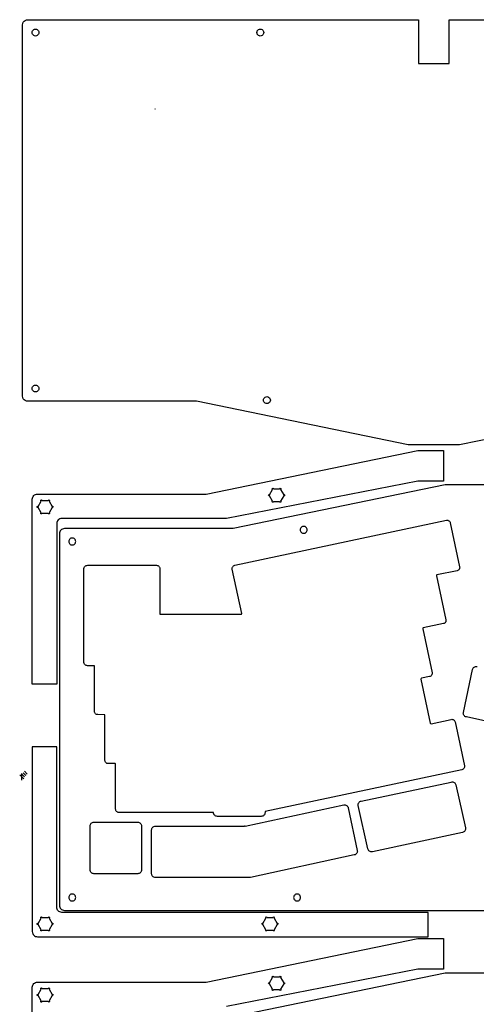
# Model space of a CAD drawing. Extents: x -3 to 2245, y -1140 to 1114.
# Tile 5 of 13: x -3 to 669, y -335 to 1114. Entities that reach past the tile are written whole.
import ezdxf

# ---------------------------------------------------------------- set-up
doc = ezdxf.new("R2010")
doc.units = 0

msp = doc.modelspace()

# ---------------------------------------------------------------- linework, layer by layer
at = {"layer": 'cutting'}
for p, q in [((1.31339, 1106.32), (1.676213, 1108.285)), ((1.31339, 559.959), (1.31339, 1106.32)), ((1.676213, 1108.285), (2.3452, 1110.13)), ((2.3452, 1110.13), (3.500766, 1111.6875)), ((3.500766, 1111.6875), (5.05645, 1112.84)), ((5.05645, 1112.84), (6.904254, 1113.51375)), ((6.904254, 1113.51375), (8.87085, 1113.88)), ((8.87085, 1113.88), (583.607, 1113.88)), ((583.607, 1113.88), (583.607, 1049.2)), ((628.952, 1049.2), (628.952, 1113.88)), ((628.952, 1113.88), (1350.65, 1113.88)), ((15.1058, 1094.98), (15.352675, 1096.30625)), ((15.352675, 1093.6575), (15.1058, 1094.98)), ((15.352675, 1096.30625), (15.8049, 1097.55)), ((15.8049, 1092.41), (15.352675, 1093.6575)), ((15.8049, 1097.55), (16.586163, 1098.60375)), ((16.586163, 1091.36), (15.8049, 1092.41)), ((16.586163, 1098.60375), (17.6375, 1099.38)), ((17.6375, 1090.58), (16.586163, 1091.36)), ((17.6375, 1099.38), (18.8824, 1099.835)), ((18.8824, 1090.125), (17.6375, 1090.58)), ((18.8824, 1099.835), (20.2071, 1100.08)), ((20.2071, 1089.88), (18.8824, 1090.125)), ((20.2071, 1100.08), (21.531788, 1099.835)), ((21.531788, 1090.125), (20.2071, 1089.88)), ((21.531788, 1099.835), (22.7766, 1099.38)), ((22.7766, 1090.58), (21.531788, 1090.125)), ((22.7766, 1099.38), (23.828025, 1098.60375)), ((23.828025, 1091.36), (22.7766, 1090.58)), ((23.828025, 1098.60375), (24.6093, 1097.55)), ((24.6093, 1092.41), (23.828025, 1091.36)), ((24.6093, 1097.55), (25.061487, 1096.30625)), ((25.061487, 1093.6575), (24.6093, 1092.41)), ((25.061487, 1096.30625), (25.3084, 1094.98)), ((25.3084, 1094.98), (25.061487, 1093.6575)), ((345.878, 1094.98), (346.12475, 1096.30625)), ((346.12475, 1093.6575), (345.878, 1094.98)), ((346.12475, 1096.30625), (346.577, 1097.55)), ((346.577, 1092.41), (346.12475, 1093.6575)), ((346.577, 1097.55), (347.358125, 1098.60375)), ((347.358125, 1091.36), (346.577, 1092.41)), ((347.358125, 1098.60375), (348.41, 1099.38)), ((348.41, 1090.58), (347.358125, 1091.36)), ((348.41, 1099.38), (349.654375, 1099.835)), ((349.654375, 1090.125), (348.41, 1090.58)), ((349.654375, 1099.835), (350.979, 1100.08)), ((350.979, 1089.88), (349.654375, 1090.125)), ((350.979, 1100.08), (352.30375, 1099.835)), ((352.30375, 1090.125), (350.979, 1089.88)), ((352.30375, 1099.835), (353.549, 1099.38)), ((353.549, 1090.58), (352.30375, 1090.125)), ((353.549, 1099.38), (354.6, 1098.60375)), ((354.6, 1091.36), (353.549, 1090.58)), ((354.6, 1098.60375), (355.381, 1097.55)), ((355.381, 1092.41), (354.6, 1091.36)), ((355.381, 1097.55), (355.833625, 1096.30625)), ((355.833625, 1093.6575), (355.381, 1092.41)), ((355.833625, 1096.30625), (356.08, 1094.98)), ((356.08, 1094.98), (355.833625, 1093.6575)), ((583.607, 1049.2), (628.952, 1049.2)), ((196.245, 982.498), (196.239, 982.464)), ((196.239, 982.464), (196.245, 982.43)), ((196.262, 982.527), (196.245, 982.498)), ((196.245, 982.43), (196.262, 982.401)), ((196.289, 982.549), (196.262, 982.527)), ((196.262, 982.401), (196.289, 982.379)), ((196.321, 982.561), (196.289, 982.549)), ((196.289, 982.379), (196.321, 982.367)), ((196.355, 982.561), (196.321, 982.561)), ((196.321, 982.367), (196.355, 982.367)), ((196.387, 982.549), (196.355, 982.561)), ((196.355, 982.367), (196.387, 982.379)), ((196.413, 982.527), (196.387, 982.549)), ((196.387, 982.379), (196.413, 982.401)), ((196.43, 982.498), (196.413, 982.527)), ((196.413, 982.401), (196.43, 982.43)), ((196.436, 982.464), (196.43, 982.498)), ((196.43, 982.43), (196.436, 982.464)), ((15.1058, 571.296), (15.352675, 572.620625)), ((15.352675, 569.97125), (15.1058, 571.296)), ((15.352675, 572.620625), (15.8049, 573.865)), ((15.8049, 568.726), (15.352675, 569.97125)), ((15.8049, 573.865), (16.586163, 574.916875)), ((16.586163, 567.674875), (15.8049, 568.726)), ((16.586163, 574.916875), (17.6375, 575.698)), ((17.6375, 566.893), (16.586163, 567.674875)), ((17.6375, 575.698), (18.8824, 576.149875)), ((18.8824, 566.441125), (17.6375, 566.893)), ((18.8824, 576.149875), (20.2071, 576.397)), ((20.2071, 566.194), (18.8824, 566.441125)), ((20.2071, 576.397), (21.531788, 576.149875)), ((21.531788, 566.441125), (20.2071, 566.194)), ((21.531788, 576.149875), (22.7766, 575.698)), ((22.7766, 566.893), (21.531788, 566.441125)), ((22.7766, 575.698), (23.828025, 574.916875)), ((23.828025, 567.674875), (22.7766, 566.893)), ((23.828025, 574.916875), (24.6093, 573.865)), ((24.6093, 568.726), (23.828025, 567.674875)), ((24.6093, 573.865), (25.061487, 572.620625)), ((25.061487, 569.97125), (24.6093, 568.726)), ((25.061487, 572.620625), (25.3084, 571.296)), ((25.3084, 571.296), (25.061487, 569.97125)), ((1.676213, 557.99275), (1.31339, 559.959)), ((2.3452, 556.145), (1.676213, 557.99275)), ((3.500766, 554.589625), (2.3452, 556.145)), ((5.05645, 553.434), (3.500766, 554.589625)), ((6.904254, 552.765), (5.05645, 553.434)), ((8.87085, 552.402), (6.904254, 552.765)), ((256.891, 552.402), (8.87085, 552.402)), ((568.492, 488.156), (256.891, 552.402)), ((355.56, 554.145), (355.807125, 555.46975)), ((355.807125, 552.813875), (355.56, 554.145)), ((355.807125, 555.46975), (356.259, 556.715)), ((356.259, 551.575), (355.807125, 552.813875)), ((356.259, 556.715), (357.0405, 557.766)), ((357.0405, 550.541625), (356.259, 551.575)), ((357.0405, 557.766), (358.092, 558.547)), ((358.092, 549.743), (357.0405, 550.541625)), ((358.092, 558.547), (359.33725, 558.99925)), ((359.33725, 558.99925), (360.662, 559.246)), ((360.662, 559.246), (361.986625, 558.99925)), ((361.986625, 558.99925), (363.231, 558.547)), ((363.231, 558.547), (364.2825, 557.766)), ((364.2825, 550.541625), (363.231, 549.743)), ((364.2825, 557.766), (365.064, 556.715)), ((365.064, 551.575), (364.2825, 550.541625)), ((365.064, 556.715), (365.515875, 555.46975)), ((365.515875, 552.813875), (365.064, 551.575)), ((365.515875, 555.46975), (365.763, 554.145)), ((365.763, 554.145), (365.515875, 552.813875)), ((955.669, 552.402), (644.067, 488.156)), ((359.33725, 549.223625), (358.092, 549.743)), ((360.662, 549.044), (359.33725, 549.223625)), ((361.986625, 549.223625), (360.662, 549.044)), ((363.231, 549.743), (361.986625, 549.223625)), ((271.126, 415.93), (582.792, 480.1895)), ((644.067, 488.156), (568.492, 488.156)), ((582.792, 480.19), (620.5873, 480.19)), ((620.588, 480.19), (620.588, 434.8901)), ((582.792, 434.89), (301.362, 380.018)), ((620.588, 434.89), (582.792, 434.89)), ((622.688, 429.309), (311.022, 365.049)), ((364.473, 414.992), (368.99863, 422.8304)), ((368.51794, 423.6352), (368.794716, 424.303325)), ((368.652321, 423.163), (368.51794, 423.6352)), ((368.998, 422.83), (368.652321, 423.163)), ((368.794716, 424.303325), (369.46285, 424.5801)), ((369.46285, 424.5801), (370.130979, 424.303325)), ((370.130979, 424.303325), (370.40775, 423.6352)), ((370.408, 423.636), (379.42876, 423.636)), ((379.429, 423.636), (379.705741, 424.304125)), ((379.705741, 424.304125), (380.3739, 424.5809)), ((380.3739, 424.5809), (381.042034, 424.304125)), ((380.838, 422.83), (385.36356, 414.9916)), ((381.184427, 423.1638), (380.83874, 422.8308)), ((381.042034, 424.304125), (381.31881, 423.636)), ((381.31881, 423.636), (381.184427, 423.1638)), ((698.279, 429.309), (622.688, 429.309)), ((15.4953, 408.371), (15.648299, 409.89436)), ((15.4953, 136.322), (15.4953, 408.371)), ((15.648299, 409.89436), (16.088484, 411.313114)), ((16.088484, 411.313114), (16.785388, 412.596927)), ((16.785388, 412.596927), (17.708544, 413.715462)), ((17.708544, 413.715462), (18.827485, 414.638384)), ((18.827485, 414.638384), (20.111745, 415.335355)), ((20.111745, 415.335355), (21.530855, 415.776039)), ((21.530855, 415.776039), (23.05435, 415.9301)), ((23.0544, 415.93), (271.126, 415.93)), ((23.9472, 397.838), (28.47284, 405.6765)), ((27.99274, 406.4812), (28.269511, 407.149325)), ((28.127117, 406.009), (27.99274, 406.4812)), ((28.4728, 405.676), (28.127117, 406.009)), ((28.269511, 407.149325), (28.93764, 407.4261)), ((28.93764, 407.4261), (29.605774, 407.149325)), ((29.605774, 407.149325), (29.88255, 406.4812)), ((29.8826, 406.481), (38.90335, 406.481)), ((38.9033, 406.481), (39.180041, 407.149125)), ((39.180041, 407.149125), (39.8482, 407.4259)), ((39.8482, 407.4259), (40.516337, 407.149125)), ((40.658732, 406.0088), (40.31305, 405.6758)), ((40.3131, 405.676), (44.83865, 397.8375)), ((40.516337, 407.149125), (40.79311, 406.481)), ((40.79311, 406.481), (40.658732, 406.0088)), ((363.06325, 414.1873), (363.339986, 414.855375)), ((363.339986, 413.519138), (363.06325, 414.1873)), ((363.339986, 414.855375), (364.00808, 415.1321)), ((364.00808, 413.2424), (363.339986, 413.519138)), ((364.00808, 415.1321), (364.47292, 414.9925)), ((364.473, 413.382), (364.00808, 413.2424)), ((368.998, 405.543), (364.47245, 413.3814)), ((385.364, 413.382), (380.83844, 405.5436)), ((385.364, 414.992), (385.82884, 415.1316)), ((385.829, 413.242), (385.36416, 413.3817)), ((385.82884, 415.1316), (386.496974, 414.854875)), ((386.496974, 413.518637), (385.82884, 413.2419)), ((386.496974, 414.854875), (386.77375, 414.1868)), ((386.77375, 414.1868), (386.496974, 413.518637)), ((22.53756, 397.0323), (22.814291, 397.700375)), ((22.814291, 396.364137), (22.53756, 397.0323)), ((22.814291, 397.700375), (23.48238, 397.9771)), ((23.48238, 396.0874), (22.814291, 396.364137)), ((23.48238, 397.9771), (23.94722, 397.8374)), ((23.9473, 396.227), (23.48238, 396.0874)), ((28.4728, 388.389), (23.94724, 396.2275)), ((44.8386, 396.227), (40.31305, 388.3885)), ((44.8386, 397.838), (45.30345, 397.9777)), ((45.3035, 396.088), (44.83865, 396.2277)), ((45.30345, 397.9777), (45.971579, 397.700975)), ((45.971579, 396.364738), (45.30345, 396.088)), ((45.971579, 397.700975), (46.24835, 397.0329)), ((46.24835, 397.0329), (45.971579, 396.364738)), ((368.51819, 404.738), (368.652571, 405.21015)), ((368.72974, 404.069837), (368.51819, 404.738)), ((368.652571, 405.21015), (368.99825, 405.5431)), ((368.94129, 403.7931), (368.72974, 404.069837)), ((369.610741, 403.867348), (368.94129, 403.7931)), ((370.066003, 404.069837), (369.610741, 403.867348)), ((370.325586, 404.370183), (370.066003, 404.069837)), ((370.408, 404.738), (370.325586, 404.370183)), ((379.429, 404.738), (370.40824, 404.738)), ((379.705001, 404.069637), (379.42826, 404.7378)), ((380.37316, 403.7929), (379.705001, 404.069637)), ((381.041294, 404.069637), (380.37316, 403.7929)), ((380.838, 405.543), (381.183688, 405.21)), ((381.31807, 404.7378), (381.041294, 404.069637)), ((381.183688, 405.21), (381.31807, 404.7378)), ((27.99279, 387.584), (28.127168, 388.056225)), ((28.204335, 386.915875), (27.99279, 387.584)), ((28.127168, 388.056225), (28.47285, 388.3891)), ((28.41588, 386.6391), (28.204335, 386.915875)), ((29.085332, 386.713363), (28.41588, 386.6391)), ((29.540598, 386.915875), (29.085332, 386.713363)), ((29.800184, 387.216225), (29.540598, 386.915875)), ((29.8826, 387.584), (29.800184, 387.216225)), ((38.9033, 387.584), (29.88255, 387.584)), ((39.180091, 386.915675), (38.90335, 387.5838)), ((39.84825, 386.6389), (39.180091, 386.915675)), ((40.516388, 386.915675), (39.84825, 386.6389)), ((40.3131, 388.389), (40.658783, 388.056075)), ((40.79316, 387.5838), (40.516388, 386.915675)), ((40.658783, 388.056075), (40.79316, 387.5838)), ((52.682317, 376.6853), (51.985377, 375.401295)), ((53.605344, 377.804012), (52.682317, 376.6853)), ((54.724062, 378.727036), (53.605344, 377.804012)), ((56.008076, 379.423973), (54.724062, 378.727036)), ((57.426987, 379.864427), (56.008076, 379.423973)), ((58.9504, 380.018), (57.426987, 379.864427)), ((301.362, 380.018), (58.9504, 380.018)), ((313.403, 311.151), (624.775, 377.3351)), ((624.775, 377.336), (625.726532, 377.440092)), ((625.726532, 377.440092), (626.65145, 377.355177)), ((626.65145, 377.355177), (627.527216, 377.095888)), ((627.527216, 377.095888), (628.33129, 376.676863)), ((628.33129, 376.676863), (629.041134, 376.112735)), ((51.544923, 373.982396), (51.39135, 372.459)), ((51.3914, 372.459), (51.3914, 136.322)), ((51.985377, 375.401295), (51.544923, 373.982396)), ((57.605339, 362.835012), (56.68231, 361.7163)), ((58.724059, 363.758036), (57.605339, 362.835012)), ((60.008074, 364.454973), (58.724059, 363.758036)), ((61.426987, 364.895427), (60.008074, 364.454973)), ((62.9504, 365.049), (61.426987, 364.895427)), ((311.022, 365.049), (62.9504, 365.049)), ((409.81578, 364.330559), (409.71164, 363.3056)), ((409.712, 363.306), (409.81614, 362.281046)), ((410.114248, 365.286758), (409.81578, 364.330559)), ((409.81614, 362.281046), (410.114608, 361.324858)), ((410.586116, 366.153269), (410.114248, 365.286758)), ((411.210458, 366.909162), (410.586116, 366.153269)), ((411.966344, 367.533511), (411.210458, 366.909162)), ((412.832848, 368.005386), (411.966344, 367.533511)), ((413.789043, 368.303858), (412.832848, 368.005386)), ((414.814, 368.408), (413.789043, 368.303858)), ((415.839597, 368.304258), (414.81464, 368.4084)), ((416.795792, 368.005786), (415.839597, 368.304258)), ((417.662296, 367.533911), (416.795792, 368.005786)), ((418.418183, 366.909562), (417.662296, 367.533911)), ((419.042524, 366.153669), (418.418183, 366.909562)), ((419.514392, 365.287158), (419.042524, 366.153669)), ((419.513752, 361.324158), (419.81222, 362.280346)), ((419.81286, 364.330959), (419.514392, 365.287158)), ((419.81222, 362.280346), (419.91636, 363.3053)), ((419.917, 363.306), (419.81286, 364.330959)), ((629.041134, 376.112735), (629.63421, 375.418142)), ((629.63421, 375.418142), (630.087978, 374.607719)), ((630.087978, 374.607719), (630.3799, 373.6961)), ((630.38, 373.696), (644.1704, 308.8173)), ((55.544913, 359.013396), (55.39134, 357.49)), ((55.3914, 357.49), (55.3914, -188.982)), ((55.985369, 360.432295), (55.544913, 359.013396)), ((56.68231, 361.7163), (55.985369, 360.432295)), ((69.589248, 348.132758), (69.29078, 347.176559)), ((70.061116, 348.999269), (69.589248, 348.132758)), ((70.685458, 349.755162), (70.061116, 348.999269)), ((71.441344, 350.379511), (70.685458, 349.755162)), ((72.307848, 350.851386), (71.441344, 350.379511)), ((73.264043, 351.149858), (72.307848, 350.851386)), ((74.289, 351.254), (73.264043, 351.149858)), ((75.314004, 351.149258), (74.28905, 351.2534)), ((76.270196, 350.850786), (75.314004, 351.149258)), ((77.136698, 350.378911), (76.270196, 350.850786)), ((77.892584, 349.754563), (77.136698, 350.378911)), ((78.516924, 348.998669), (77.892584, 349.754563)), ((78.988792, 348.132158), (78.516924, 348.998669)), ((79.28726, 347.175959), (78.988792, 348.132158)), ((410.114608, 361.324858), (410.586476, 360.458363)), ((410.586476, 360.458363), (411.210818, 359.702487)), ((411.210818, 359.702487), (411.966704, 359.078157)), ((411.966704, 359.078157), (412.833208, 358.606298)), ((412.833208, 358.606298), (413.789403, 358.307837)), ((413.789403, 358.307837), (414.81436, 358.2037)), ((414.814, 358.203), (415.838957, 358.307137)), ((415.838957, 358.307137), (416.795152, 358.605598)), ((416.795152, 358.605598), (417.661656, 359.077457)), ((417.661656, 359.077457), (418.417543, 359.701788)), ((418.417543, 359.701788), (419.041884, 360.457663)), ((419.041884, 360.457663), (419.513752, 361.324158)), ((69.1866, 346.151), (69.29074, 345.126041)), ((69.29078, 347.176559), (69.18664, 346.1516)), ((69.29074, 345.126041), (69.589208, 344.169842)), ((69.589208, 344.169842), (70.061076, 343.303331)), ((70.061076, 343.303331), (70.685417, 342.547438)), ((70.685417, 342.547438), (71.441304, 341.923089)), ((71.441304, 341.923089), (72.307808, 341.451214)), ((72.307808, 341.451214), (73.264003, 341.152742)), ((73.264003, 341.152742), (74.28896, 341.0486)), ((74.289, 341.049), (75.313954, 341.153142)), ((75.313954, 341.153142), (76.270146, 341.451614)), ((76.270146, 341.451614), (77.136648, 341.923489)), ((77.136648, 341.923489), (77.892534, 342.547838)), ((77.892534, 342.547838), (78.516874, 343.303731)), ((78.516874, 343.303731), (78.988742, 344.170242)), ((78.988742, 344.170242), (79.28721, 345.126441)), ((79.28721, 345.126441), (79.39135, 346.1514)), ((79.3914, 346.151), (79.28726, 347.175959)), ((91.2979, 169.032), (91.3347, 305.474)), ((91.3347, 305.474), (91.449881, 306.616538)), ((91.449881, 306.616538), (91.780225, 307.680703)), ((91.780225, 307.680703), (92.302935, 308.643698)), ((92.302935, 308.643698), (92.995213, 309.482725)), ((92.995213, 309.482725), (93.834261, 310.174986)), ((93.834261, 310.174986), (94.797281, 310.697684)), ((94.797281, 310.697684), (95.861477, 311.028021)), ((95.861477, 311.028021), (97.00405, 311.1432)), ((97.004, 311.144), (198.389, 311.144)), ((198.389, 311.144), (199.341375, 311.047994)), ((199.341375, 311.047994), (200.228421, 310.772642)), ((200.228421, 310.772642), (201.031136, 310.336948)), ((201.031136, 310.336948), (201.730515, 309.759912)), ((201.730515, 309.759912), (202.307556, 309.060538)), ((202.307556, 309.060538), (202.743256, 308.257827)), ((202.743256, 308.257827), (203.018612, 307.37078)), ((203.018612, 307.37078), (203.11462, 306.4184)), ((203.114, 306.418), (203.114, 240.0933)), ((309.658899, 306.498509), (309.743809, 307.423411)), ((309.763, 305.547), (309.658899, 306.498509)), ((309.743809, 307.423411), (310.003094, 308.299167)), ((323.634, 240.292), (309.7638, 305.5462)), ((310.003094, 308.299167), (310.422118, 309.103237)), ((310.422118, 309.103237), (310.986243, 309.813085)), ((310.986243, 309.813085), (311.680833, 310.40617)), ((311.680833, 310.40617), (312.491251, 310.859955)), ((312.491251, 310.859955), (313.40286, 311.1519)), ((642.946755, 304.550845), (642.252163, 303.957773)), ((643.510881, 305.260688), (642.946755, 304.550845)), ((643.929905, 306.064763), (643.510881, 305.260688)), ((644.189191, 306.940533), (643.929905, 306.064763)), ((644.17, 308.817), (644.274101, 307.865458)), ((644.274101, 307.865458), (644.189191, 306.940533)), ((610.267548, 296.4968), (610.13588, 295.7864)), ((610.136, 295.786), (623.9269, 230.9053)), ((610.863, 296.906), (610.267548, 296.4968)), ((640.531, 303.212), (610.8635, 296.9059)), ((641.441743, 303.504012), (640.53013, 303.2121)), ((642.252163, 303.957773), (641.441743, 303.504012)), ((203.114, 240.093), (203.18874, 239.72278)), ((203.18874, 239.72278), (203.392564, 239.420463)), ((203.392564, 239.420463), (203.694875, 239.216639)), ((203.694875, 239.216639), (204.06508, 239.1419)), ((204.065, 239.142), (322.703, 239.142)), ((322.703, 239.144), (323.121207, 239.240306)), ((323.121207, 239.240306), (323.44211, 239.49655)), ((323.44211, 239.49655), (323.626026, 239.863719)), ((323.626026, 239.863719), (323.63327, 240.2928)), ((590.030988, 218.581825), (589.892853, 218.239737)), ((589.892853, 218.239737), (589.89676, 217.8576)), ((589.896, 217.857), (603.6831, 152.994)), ((590.287318, 218.84715), (590.030988, 218.581825)), ((590.638, 218.999), (590.287318, 218.84715)), ((620.287, 225.301), (590.6376, 218.9988)), ((621.19874, 225.593012), (620.28713, 225.3011)), ((622.009159, 226.046773), (621.19874, 225.593012)), ((622.703751, 226.639845), (622.009159, 226.046773)), ((623.267878, 227.349688), (622.703751, 226.639845)), ((623.686903, 228.153763), (623.267878, 227.349688)), ((623.94619, 229.029533), (623.686903, 228.153763)), ((623.927, 230.906), (624.031101, 229.954458)), ((624.031101, 229.954458), (623.94619, 229.029533)), ((91.413007, 167.889758), (91.29783, 169.0323)), ((91.743343, 166.825581), (91.413007, 167.889758)), ((92.266039, 165.86257), (91.743343, 166.825581)), ((92.958303, 165.023525), (92.266039, 165.86257)), ((93.797336, 164.331245), (92.958303, 165.023525)), ((94.760344, 163.808531), (93.797336, 164.331245)), ((95.82453, 163.478183), (94.760344, 163.808531)), ((96.9671, 163.363), (95.82453, 163.478183)), ((106.142, 163.361), (96.9671, 163.361)), ((106.801468, 163.087438), (106.14107, 163.3611)), ((107.075, 162.427), (106.801468, 163.087438)), ((107.075, 96.0902), (107.075, 162.427)), ((663.439216, 158.841634), (663.983596, 159.813878)), ((663.983596, 159.813878), (664.695101, 160.647171)), ((664.695101, 160.647171), (665.546691, 161.32395)), ((665.546691, 161.32395), (666.511327, 161.826654)), ((666.511327, 161.826654), (667.56197, 162.137722)), ((667.56197, 162.137722), (668.671581, 162.239591)), ((668.671581, 162.239591), (669.81312, 162.1147)), ((600.043, 147.389), (587.9655, 144.8219)), ((600.95474, 147.681012), (600.04313, 147.3891)), ((601.765159, 148.134773), (600.95474, 147.681012)), ((602.459751, 148.727845), (601.765159, 148.134773)), ((603.023878, 149.437688), (602.459751, 148.727845)), ((603.442903, 150.241763), (603.023878, 149.437688)), ((603.70219, 151.117533), (603.442903, 150.241763)), ((603.683, 152.994), (603.787101, 152.042458)), ((603.787101, 152.042458), (603.70219, 151.117533)), ((649.691, 94.7152), (663.089, 157.7479)), ((663.089, 157.748), (663.439216, 158.841634)), ((51.3914, 136.322), (15.4953, 136.322)), ((587.252, 143.723), (601.049, 78.815)), ((587.38139, 144.420175), (587.25212, 143.7227)), ((587.966, 144.822), (587.38139, 144.420175)), ((107.171385, 95.137778), (107.07538, 96.0902)), ((107.446732, 94.250681), (107.171385, 95.137778)), ((107.882423, 93.447913), (107.446732, 94.250681)), ((108.459455, 92.748475), (107.882423, 93.447913)), ((109.158829, 92.171372), (108.459455, 92.748475)), ((109.961545, 91.735606), (109.158829, 92.171372)), ((110.848602, 91.460181), (109.961545, 91.735606)), ((111.801, 91.3641), (110.848602, 91.460181)), ((121.477, 91.3632), (111.80131, 91.3641)), ((121.851577, 91.28748), (121.47656, 91.3632)), ((122.157817, 91.080987), (121.851577, 91.28748)), ((122.364289, 90.774727), (122.157817, 91.080987)), ((122.44, 90.3997), (122.364289, 90.774727)), ((122.44, 24.0906), (122.44, 90.3997)), ((649.56641, 93.573641), (649.6913, 94.7152)), ((649.668275, 92.464016), (649.56641, 93.573641)), ((649.979337, 91.413364), (649.668275, 92.464016)), ((650.482035, 90.448725), (649.979337, 91.413364)), ((651.15881, 89.597139), (650.482035, 90.448725)), ((651.992102, 88.885647), (651.15881, 89.597139)), ((652.964352, 88.341287), (651.992102, 88.885647)), ((654.058, 87.9911), (652.964352, 88.341287)), ((682.816, 81.8782), (654.0574, 87.9911)), ((601.049, 78.815), (601.454692, 78.224675)), ((601.454692, 78.224675), (602.15896, 78.0941)), ((602.159, 78.0941), (631.835, 84.402)), ((631.835, 84.402), (632.786517, 84.506092)), ((632.786517, 84.506092), (633.711421, 84.421177)), ((633.711421, 84.421177), (634.587172, 84.161888)), ((634.587172, 84.161888), (635.391234, 83.742862)), ((635.391234, 83.742862), (636.101067, 83.178735)), ((636.101067, 83.178735), (636.694132, 82.484142)), ((636.694132, 82.484142), (637.147893, 81.673719)), ((637.147893, 81.673719), (637.43981, 80.7621)), ((637.439, 80.7621), (651.23, 15.8833)), ((15.4953, 44.1854), (15.4953, -227.857)), ((51.3914, 44.1853), (15.4953, 44.1854)), ((51.3914, -191.952), (51.3914, 44.1853)), ((122.536382, 23.138173), (122.44038, 24.0906)), ((122.811723, 22.251061), (122.536382, 23.138173)), ((123.247404, 21.448265), (122.811723, 22.251061)), ((123.824429, 20.748788), (123.247404, 21.448265)), ((124.523798, 20.17163), (123.824429, 20.748788)), ((125.326515, 19.735795), (124.523798, 20.17163)), ((126.213582, 19.460285), (125.326515, 19.735795)), ((127.166, 19.3641), (126.213582, 19.460285)), ((137.234, 19.3622), (127.166, 19.3622)), ((137.897074, 19.087162), (137.23331, 19.3622)), ((138.172, 18.4234), (137.897074, 19.087162)), ((138.172, -47.9103), (138.172, 18.4234)), ((651.23, 15.8833), (651.334101, 14.931758)), ((651.334101, 14.931758), (651.249191, 14.006833)), ((647.59, 10.2784), (357.952, -51.286)), ((648.501743, 10.570312), (647.59013, 10.2784)), ((649.312163, 11.024073), (648.501743, 10.570312)), ((650.006755, 11.617145), (649.312163, 11.024073)), ((650.570881, 12.326988), (650.006755, 11.617145)), ((650.989905, 13.131063), (650.570881, 12.326988)), ((651.249191, 14.006833), (650.989905, 13.131063)), ((499.505, -35.665), (631.968, -7.705)), ((631.968, -7.70497), (633.109686, -7.580073)), ((633.109686, -7.580073), (634.219425, -7.681992)), ((634.219425, -7.681992), (635.27017, -7.993156)), ((635.27017, -7.993156), (636.234874, -8.495995)), ((636.234874, -8.495995), (637.086488, -9.172937)), ((637.086488, -9.172937), (637.797965, -10.006411)), ((637.797965, -10.006411), (638.342258, -10.978845)), ((638.342258, -10.978845), (638.69232, -12.07267)), ((638.692, -12.0727), (652.7646, -75.3446)), ((328.716, -72.4561), (473.622, -41.3553)), ((473.622, -41.3553), (474.763686, -41.230432)), ((474.763686, -41.230432), (475.873425, -41.332366)), ((475.873425, -41.332366), (476.92417, -41.643536)), ((476.92417, -41.643536), (477.888874, -42.146375)), ((477.888874, -42.146375), (478.740488, -42.823318)), ((478.740488, -42.823318), (479.451965, -43.656797)), ((495.01211, -41.247601), (495.114031, -40.137859)), ((495.137, -42.3893), (495.01211, -41.247601)), ((495.114031, -40.137859), (495.425194, -39.087119)), ((509.25, -105.85), (495.1374, -42.3896)), ((495.425194, -39.087119), (495.928031, -38.122425)), ((495.928031, -38.122425), (496.604974, -37.270821)), ((496.604974, -37.270821), (497.438453, -36.559353)), ((497.438453, -36.559353), (498.410902, -36.015064)), ((498.410902, -36.015064), (499.50475, -35.665)), ((138.268388, -48.86268), (138.17238, -47.9103)), ((138.543742, -49.749727), (138.268388, -48.86268)), ((138.979441, -50.552438), (138.543742, -49.749727)), ((139.556481, -51.251812), (138.979441, -50.552438)), ((140.25586, -51.828848), (139.556481, -51.251812)), ((141.058575, -52.264542), (140.25586, -51.828848)), ((141.945622, -52.539894), (141.058575, -52.264542)), ((142.898, -52.6359), (141.945622, -52.539894)), ((282.172, -52.6359), (142.898, -52.6359)), ((282.172, -52.6374), (282.172, -52.6374)), ((282.287909, -53.779938), (282.17273, -52.6374)), ((282.61825, -54.844103), (282.287909, -53.779938)), ((283.140953, -55.807098), (282.61825, -54.844103)), ((283.833221, -56.646125), (283.140953, -55.807098)), ((284.672258, -57.338386), (283.833221, -56.646125)), ((285.635265, -57.861084), (284.672258, -57.338386)), ((286.699445, -58.191421), (285.635265, -57.861084)), ((354.489465, -57.861084), (353.425285, -58.191421)), ((355.452472, -57.338386), (354.489465, -57.861084)), ((356.291509, -56.646125), (355.452472, -57.338386)), ((356.983777, -55.807098), (356.291509, -56.646125)), ((357.50648, -54.844103), (356.983777, -55.807098)), ((357.836821, -53.779938), (357.50648, -54.844103)), ((357.952, -52.6374), (357.836821, -53.779938)), ((357.952, -51.286), (357.952, -52.6374)), ((479.451965, -43.656797), (479.996258, -44.629246)), ((479.996258, -44.629246), (480.34632, -45.7231)), ((480.346, -45.7231), (493.6412, -108.2716)), ((100.519, -72.3556), (100.634209, -71.21289)), ((100.519, -137.004), (100.519, -72.3553)), ((100.634209, -71.21289), (100.964631, -70.148586)), ((100.964631, -70.148586), (101.487457, -69.185492)), ((101.487457, -69.185492), (102.17988, -68.346412)), ((102.17988, -68.346412), (103.019091, -67.65415)), ((103.019091, -67.65415), (103.982282, -67.131508)), ((103.982282, -67.131508), (105.046644, -66.80129)), ((105.046644, -66.80129), (106.18937, -66.6863)), ((106.189, -66.6863), (170.6288, -66.8779)), ((170.629, -66.8779), (171.771703, -66.99311)), ((171.771703, -66.99311), (172.836001, -67.323533)), ((172.836001, -67.323533), (173.799089, -67.846362)), ((173.799089, -67.846362), (174.638165, -68.538787)), ((174.638165, -68.538787), (175.330424, -69.378003)), ((175.330424, -69.378003), (175.853064, -70.341198)), ((175.853064, -70.341198), (176.18328, -71.405567)), ((176.18328, -71.405567), (176.29827, -72.5483)), ((287.842, -58.3066), (286.699445, -58.191421)), ((352.283, -58.3066), (287.842, -58.3066)), ((353.425285, -58.191421), (352.28273, -58.3066)), ((176.299, -72.5483), (176.2991, -137.0043)), ((191.084, -78.1571), (191.199209, -77.014383)), ((191.084, -142.617), (191.084, -78.1572)), ((191.199209, -77.014383), (191.529629, -75.950076)), ((191.529629, -75.950076), (192.052454, -74.986983)), ((192.052454, -74.986983), (192.744875, -74.147908)), ((192.744875, -74.147908), (193.584084, -73.455655)), ((193.584084, -73.455655), (194.547273, -72.93303)), ((194.547273, -72.93303), (195.611634, -72.602837)), ((195.611634, -72.602837), (196.75436, -72.48788)), ((196.754, -72.4879), (327.921, -72.5399)), ((328.716, -72.4561), (327.92136, -72.5401)), ((648.398, -82.0688), (515.974, -110.216)), ((649.491925, -81.718609), (648.39827, -82.06883)), ((650.464182, -81.174222), (649.491925, -81.718609)), ((651.297481, -80.462708), (650.464182, -81.174222)), ((651.974261, -79.611106), (651.297481, -80.462708)), ((652.476963, -78.646455), (651.974261, -79.611106)), ((652.788027, -77.595795), (652.476963, -78.646455)), ((652.765, -75.3446), (652.889893, -76.486163)), ((652.889893, -76.486163), (652.788027, -77.595795)), ((489.274, -114.996), (336.56, -148.237)), ((490.367918, -114.645962), (489.27426, -114.99618)), ((491.340177, -114.101578), (490.367918, -114.645962)), ((492.173476, -113.390068), (491.340177, -114.101578)), ((492.850256, -112.53847), (492.173476, -113.390068)), ((493.352958, -111.573825), (492.850256, -112.53847)), ((493.664023, -110.523172), (493.352958, -111.573825)), ((493.641, -108.272), (493.76589, -109.41355)), ((493.76589, -109.41355), (493.664023, -110.523172)), ((509.600028, -106.942915), (509.24981, -105.84926)), ((510.144413, -107.915172), (509.600028, -106.942915)), ((510.855925, -108.748471), (510.144413, -107.915172)), ((511.707525, -109.425252), (510.855925, -108.748471)), ((512.672172, -109.927956), (511.707525, -109.425252)), ((513.722827, -110.239021), (512.672172, -109.927956)), ((514.832449, -110.340889), (513.722827, -110.239021)), ((515.974, -110.216), (514.832449, -110.340889)), ((100.633831, -138.147223), (100.51865, -137.00465)), ((100.964176, -139.211419), (100.633831, -138.147223)), ((101.486887, -140.174439), (100.964176, -139.211419)), ((102.179166, -141.013487), (101.486887, -140.174439)), ((103.018215, -141.705765), (102.179166, -141.013487)), ((103.981235, -142.228475), (103.018215, -141.705765)), ((105.04543, -142.558819), (103.981235, -142.228475)), ((106.188, -142.674), (105.04543, -142.558819)), ((170.629, -142.674), (106.188, -142.674)), ((171.772223, -142.558169), (170.62965, -142.67335)), ((172.836419, -142.227825), (171.772223, -142.558169)), ((173.799439, -141.705115), (172.836419, -142.227825)), ((174.638487, -141.012837), (173.799439, -141.705115)), ((175.330765, -140.173789), (174.638487, -141.012837)), ((175.853475, -139.210769), (175.330765, -140.173789)), ((176.183819, -138.146573), (175.853475, -139.210769)), ((176.299, -137.004), (176.183819, -138.146573)), ((191.198831, -143.759223), (191.08365, -142.61665)), ((191.529175, -144.823419), (191.198831, -143.759223)), ((192.051885, -145.786439), (191.529175, -144.823419)), ((192.744162, -146.625487), (192.051885, -145.786439)), ((193.583211, -147.317765), (192.744162, -146.625487)), ((194.546231, -147.840475), (193.583211, -147.317765)), ((195.610427, -148.170819), (194.546231, -147.840475)), ((196.753, -148.286), (195.610427, -148.170819)), ((335.755, -148.324), (196.754, -148.2865)), ((336.56, -148.237), (335.75512, -148.3235)), ((71.441344, -173.415476), (70.685458, -174.039816)), ((72.307848, -172.943608), (71.441344, -173.415476)), ((73.264043, -172.64514), (72.307848, -172.943608)), ((74.289, -172.541), (73.264043, -172.64514)), ((75.314004, -172.64579), (74.28905, -172.54165)), ((76.270196, -172.944258), (75.314004, -172.64579)), ((77.136698, -173.416126), (76.270196, -172.944258)), ((77.892584, -174.040466), (77.136698, -173.416126)), ((402.282352, -173.415476), (401.526466, -174.039816)), ((403.148854, -172.943608), (402.282352, -173.415476)), ((404.105046, -172.64514), (403.148854, -172.943608)), ((405.13, -172.541), (404.105046, -172.64514)), ((406.154597, -172.64579), (405.12964, -172.54165)), ((407.110792, -172.944258), (406.154597, -172.64579)), ((407.977296, -173.416126), (407.110792, -172.944258)), ((408.733183, -174.040466), (407.977296, -173.416126)), ((69.1866, -177.644), (69.29074, -178.668957)), ((69.29078, -176.618396), (69.18664, -177.64335)), ((69.29074, -178.668957), (69.589208, -179.625152)), ((69.589248, -175.662204), (69.29078, -176.618396)), ((69.589208, -179.625152), (70.061076, -180.491656)), ((70.061116, -174.795702), (69.589248, -175.662204)), ((70.061076, -180.491656), (70.685417, -181.247543)), ((70.685458, -174.039816), (70.061116, -174.795702)), ((70.685417, -181.247543), (71.441304, -181.871884)), ((71.441304, -181.871884), (72.307808, -182.343752)), ((72.307808, -182.343752), (73.264003, -182.64222)), ((73.264003, -182.64222), (74.28896, -182.74636)), ((74.289, -182.746), (75.313954, -182.64186)), ((75.313954, -182.64186), (76.270146, -182.343392)), ((76.270146, -182.343392), (77.136648, -181.871524)), ((77.136648, -181.871524), (77.892534, -181.247183)), ((77.892534, -181.247183), (78.516874, -180.491296)), ((78.516924, -174.796352), (77.892584, -174.040466)), ((78.516874, -180.491296), (78.988742, -179.624792)), ((78.988792, -175.662854), (78.516924, -174.796352)), ((78.988742, -179.624792), (79.28721, -178.668597)), ((79.28726, -176.619046), (78.988792, -175.662854)), ((79.28721, -178.668597), (79.39135, -177.64364)), ((79.3914, -177.644), (79.28726, -176.619046)), ((400.13179, -176.618396), (400.02765, -177.64335)), ((400.028, -177.644), (400.13214, -178.668957)), ((400.430258, -175.662204), (400.13179, -176.618396)), ((400.13214, -178.668957), (400.430608, -179.625152)), ((400.902126, -174.795702), (400.430258, -175.662204)), ((400.430608, -179.625152), (400.902476, -180.491656)), ((401.526466, -174.039816), (400.902126, -174.795702)), ((400.902476, -180.491656), (401.526816, -181.247543)), ((401.526816, -181.247543), (402.282702, -181.871884)), ((402.282702, -181.871884), (403.149204, -182.343752)), ((403.149204, -182.343752), (404.105396, -182.64222)), ((404.105396, -182.64222), (405.13035, -182.74636)), ((405.13, -182.746), (406.154954, -182.64186)), ((406.154954, -182.64186), (407.111146, -182.343392)), ((407.111146, -182.343392), (407.977648, -181.871524)), ((407.977648, -181.871524), (408.733534, -181.247183)), ((409.357524, -174.796352), (408.733183, -174.040466)), ((408.733534, -181.247183), (409.357874, -180.491296)), ((409.829392, -175.662854), (409.357524, -174.796352)), ((409.357874, -180.491296), (409.829742, -179.624792)), ((410.12786, -176.619046), (409.829392, -175.662854)), ((409.829742, -179.624792), (410.12821, -178.668597)), ((410.232, -177.644), (410.12786, -176.619046)), ((410.12821, -178.668597), (410.23235, -177.64364)), ((51.544822, -193.475353), (51.39133, -191.95194)), ((51.985064, -194.894266), (51.544822, -193.475353)), ((52.681702, -196.178281), (51.985064, -194.894266)), ((53.604384, -197.297001), (52.681702, -196.178281)), ((54.722757, -198.22003), (53.604384, -197.297001)), ((56.00647, -198.916971), (54.722757, -198.22003)), ((55.3914, -188.982), (55.544973, -190.505413)), ((55.544973, -190.505413), (55.985429, -191.924326)), ((55.985429, -191.924326), (56.68237, -193.208341)), ((57.425168, -199.357427), (56.00647, -198.916971)), ((56.68237, -193.208341), (57.605399, -194.327061)), ((58.9485, -199.511), (57.425168, -199.357427)), ((57.605399, -194.327061), (58.724119, -195.25009)), ((58.724119, -195.25009), (60.008134, -195.947031)), ((597.91, -199.511), (58.9485, -199.511)), ((60.008134, -195.947031), (61.427047, -196.387487)), ((61.427047, -196.387487), (62.95046, -196.54106)), ((62.9504, -196.541), (1405.01, -196.541)), ((597.91, -235.416), (597.90999, -199.5105)), ((22.53756, -216.51874), (22.814291, -215.850651)), ((22.814291, -217.186904), (22.53756, -216.51874)), ((22.814291, -215.850651), (23.48238, -215.57392)), ((23.48238, -217.46365), (22.814291, -217.186904)), ((23.48238, -215.57392), (23.94722, -215.71357)), ((23.9472, -215.713), (28.47284, -207.87454)), ((27.99274, -207.06982), (28.269511, -206.401686)), ((28.127117, -207.542017), (27.99274, -207.06982)), ((28.4728, -207.875), (28.127117, -207.542017)), ((28.269511, -206.401686), (28.93764, -206.12491)), ((28.93764, -206.12491), (29.605774, -206.401686)), ((29.605774, -206.401686), (29.88255, -207.06982)), ((29.8826, -207.07), (38.90335, -207.07)), ((38.9033, -207.07), (39.180041, -206.401866)), ((39.180041, -206.401866), (39.8482, -206.12509)), ((39.8482, -206.12509), (40.516337, -206.401866)), ((40.658732, -207.542197), (40.31305, -207.87518)), ((40.3131, -207.875), (44.83865, -215.71346)), ((40.516337, -206.401866), (40.79311, -207.07)), ((40.79311, -207.07), (40.658732, -207.542197)), ((44.8386, -215.713), (45.30345, -215.57335)), ((45.30345, -215.57335), (45.971579, -215.850081)), ((45.971579, -217.186334), (45.30345, -217.46308)), ((45.971579, -215.850081), (46.24835, -216.51817)), ((46.24835, -216.51817), (45.971579, -217.186334)), ((353.37825, -216.51874), (353.654986, -215.850651)), ((353.654986, -217.186904), (353.37825, -216.51874)), ((353.654986, -215.850651), (354.32308, -215.57392)), ((354.32308, -217.46365), (353.654986, -217.186904)), ((354.32308, -215.57392), (354.78792, -215.71357)), ((354.788, -215.713), (359.31364, -207.87454)), ((358.83394, -207.06982), (359.110711, -206.401686)), ((358.968318, -207.542017), (358.83394, -207.06982)), ((359.314, -207.875), (358.968318, -207.542017)), ((359.110711, -206.401686), (359.77884, -206.12491)), ((359.77884, -206.12491), (360.446974, -206.401686)), ((360.446974, -206.401686), (360.72375, -207.06982)), ((360.724, -207.07), (369.74475, -207.07)), ((369.744, -207.07), (370.020741, -206.401866)), ((370.020741, -206.401866), (370.6889, -206.12509)), ((370.6889, -206.12509), (371.357034, -206.401866)), ((371.499433, -207.542197), (371.15375, -207.87518)), ((371.154, -207.875), (375.67955, -215.71346)), ((371.357034, -206.401866), (371.63381, -207.07)), ((371.63381, -207.07), (371.499433, -207.542197)), ((375.68, -215.713), (376.14485, -215.57335)), ((376.14485, -215.57335), (376.812979, -215.850081)), ((376.812979, -217.186334), (376.14485, -217.46308)), ((376.812979, -215.850081), (377.08975, -216.51817)), ((377.08975, -216.51817), (376.812979, -217.186334)), ((15.4953, -227.857), (15.648873, -229.380413)), ((15.648873, -229.380413), (16.089327, -230.799326)), ((16.089327, -230.799326), (16.786267, -232.083341)), ((23.9473, -217.324), (23.48238, -217.46365)), ((28.4728, -225.162), (23.94724, -217.32354)), ((27.99279, -225.967), (28.127168, -225.494844)), ((28.204335, -226.635167), (27.99279, -225.967)), ((28.127168, -225.494844), (28.47285, -225.16191)), ((28.41588, -226.91191), (28.204335, -226.635167)), ((29.085332, -226.83766), (28.41588, -226.91191)), ((29.540598, -226.635167), (29.085332, -226.83766)), ((29.800184, -226.334819), (29.540598, -226.635167)), ((29.8826, -225.967), (29.800184, -226.334819)), ((38.9033, -225.967), (29.88255, -225.967)), ((39.180091, -226.635337), (38.90335, -225.96717)), ((39.84825, -226.91208), (39.180091, -226.635337)), ((40.516388, -226.635337), (39.84825, -226.91208)), ((44.8386, -217.324), (40.31305, -225.16246)), ((40.3131, -225.162), (40.658783, -225.494974)), ((40.79316, -225.96717), (40.516388, -226.635337)), ((40.658783, -225.494974), (40.79316, -225.96717)), ((45.3035, -217.463), (44.83865, -217.32327)), ((354.788, -217.324), (354.32308, -217.46365)), ((359.314, -225.162), (354.78844, -217.32354)), ((358.83419, -225.967), (358.968568, -225.494844)), ((359.045735, -226.635167), (358.83419, -225.967)), ((358.968568, -225.494844), (359.31425, -225.16191)), ((359.25728, -226.91191), (359.045735, -226.635167)), ((359.926732, -226.83766), (359.25728, -226.91191)), ((360.381998, -226.635167), (359.926732, -226.83766)), ((360.641584, -226.334819), (360.381998, -226.635167)), ((360.724, -225.967), (360.641584, -226.334819)), ((369.744, -225.967), (360.72325, -225.967)), ((370.020991, -226.635337), (369.74425, -225.96717)), ((370.68915, -226.91208), (370.020991, -226.635337)), ((371.357284, -226.635337), (370.68915, -226.91208)), ((371.154, -225.162), (371.499683, -225.494974)), ((375.68, -217.324), (371.15445, -225.16246)), ((371.63406, -225.96717), (371.357284, -226.635337)), ((371.499683, -225.494974), (371.63406, -225.96717)), ((376.144, -217.463), (375.67915, -217.32327)), ((16.786267, -232.083341), (17.709294, -233.202061)), ((17.709294, -233.202061), (18.828012, -234.12509)), ((18.828012, -234.12509), (20.112026, -234.822031)), ((20.112026, -234.822031), (21.530937, -235.262487)), ((21.530937, -235.262487), (23.05435, -235.41606)), ((23.0544, -235.416), (597.91, -235.416)), ((271.126, -302.18), (582.792, -237.9205)), ((582.792, -237.92), (620.5873, -237.92)), ((620.588, -237.92), (620.588, -283.22)), ((582.792, -283.22), (301.362, -338.092)), ((622.688, -288.802), (311.022, -353.061)), ((620.588, -283.22), (582.792, -283.22)), ((698.279, -288.802), (622.688, -288.802)), ((17.708544, -304.394581), (18.827485, -303.471664)), ((18.827485, -303.471664), (20.111745, -302.774695)), ((20.111745, -302.774695), (21.530855, -302.334011)), ((21.530855, -302.334011), (23.05435, -302.17995)), ((23.0544, -302.18), (271.126, -302.18)), ((363.06325, -303.92374), (363.339986, -303.255646)), ((363.339986, -304.591899), (363.06325, -303.92374)), ((363.339986, -303.255646), (364.00808, -302.97891)), ((364.00808, -302.97891), (364.47292, -303.11856)), ((364.473, -303.118), (368.99863, -295.27954)), ((368.51794, -294.47483), (368.794716, -293.806696)), ((368.652321, -294.947026), (368.51794, -294.47483)), ((368.998, -295.28), (368.652321, -294.947026)), ((368.794716, -293.806696), (369.46285, -293.52992)), ((369.46285, -293.52992), (370.130979, -293.806696)), ((370.130979, -293.806696), (370.40775, -294.47483)), ((370.408, -294.475), (379.42876, -294.475)), ((379.429, -294.475), (379.705741, -293.806866)), ((379.705741, -293.806866), (380.3739, -293.53009)), ((380.3739, -293.53009), (381.042034, -293.806866)), ((380.838, -295.28), (385.36356, -303.11846)), ((381.184427, -294.947196), (380.83874, -295.28017)), ((381.042034, -293.806866), (381.31881, -294.475)), ((381.31881, -294.475), (381.184427, -294.947196)), ((385.364, -303.118), (385.82884, -302.97835)), ((385.82884, -302.97835), (386.496974, -303.255086)), ((386.496974, -303.255086), (386.77375, -303.92318)), ((386.77375, -303.92318), (386.496974, -304.591339)), ((15.4953, -309.739), (15.648299, -308.215657)), ((15.4953, -581.788), (15.4953, -309.739)), ((15.648299, -308.215657), (16.088484, -306.796915)), ((16.088484, -306.796915), (16.785388, -305.513111)), ((16.785388, -305.513111), (17.708544, -304.394581)), ((23.9472, -320.272), (28.47284, -312.43354)), ((27.99274, -311.62882), (28.269511, -310.960691)), ((28.127117, -312.101021), (27.99274, -311.62882)), ((28.4728, -312.434), (28.127117, -312.101021)), ((28.269511, -310.960691), (28.93764, -310.68392)), ((28.93764, -310.68392), (29.605774, -310.960691)), ((29.605774, -310.960691), (29.88255, -311.62882)), ((29.8826, -311.629), (38.90335, -311.629)), ((38.9033, -311.629), (39.180041, -310.960871)), ((39.180041, -310.960871), (39.8482, -310.6841)), ((39.8482, -310.6841), (40.516337, -310.960871)), ((40.658732, -312.101201), (40.31305, -312.43418)), ((40.3131, -312.434), (44.83865, -320.27246)), ((40.516337, -310.960871), (40.79311, -311.629)), ((40.79311, -311.629), (40.658732, -312.101201)), ((364.00808, -304.86864), (363.339986, -304.591899)), ((364.473, -304.729), (364.00808, -304.86864)), ((368.998, -312.567), (364.47245, -304.72855)), ((368.51819, -313.372), (368.652571, -312.899842)), ((368.72974, -314.040159), (368.51819, -313.372)), ((368.652571, -312.899842), (368.99825, -312.5669)), ((368.94129, -314.3169), (368.72974, -314.040159)), ((369.610741, -314.24265), (368.94129, -314.3169)), ((370.066003, -314.040159), (369.610741, -314.24265)), ((370.325586, -313.739813), (370.066003, -314.040159)), ((370.408, -313.372), (370.325586, -313.739813)), ((379.429, -313.372), (370.40824, -313.372)), ((379.705001, -314.040339), (379.42826, -313.37218)), ((380.37316, -314.31708), (379.705001, -314.040339)), ((381.041294, -314.040339), (380.37316, -314.31708)), ((380.838, -312.567), (381.183688, -312.899983)), ((385.364, -304.728), (380.83844, -312.56646)), ((381.31807, -313.37218), (381.041294, -314.040339)), ((381.183688, -312.899983), (381.31807, -313.37218)), ((385.829, -304.868), (385.36416, -304.72827)), ((386.496974, -304.591339), (385.82884, -304.86808)), ((22.53756, -321.07775), (22.814291, -320.409652)), ((22.814291, -321.745909), (22.53756, -321.07775)), ((22.814291, -320.409652), (23.48238, -320.13292)), ((23.48238, -322.02265), (22.814291, -321.745909)), ((23.48238, -320.13292), (23.94722, -320.27257)), ((23.9473, -321.883), (23.48238, -322.02265)), ((28.4728, -329.721), (23.94724, -321.88254)), ((27.99279, -330.526), (28.127168, -330.053839)), ((28.204335, -331.194159), (27.99279, -330.526)), ((28.127168, -330.053839), (28.47285, -329.7209)), ((28.41588, -331.4709), (28.204335, -331.194159)), ((29.085332, -331.39665), (28.41588, -331.4709)), ((29.540598, -331.194159), (29.085332, -331.39665)), ((29.800184, -330.893813), (29.540598, -331.194159)), ((29.8826, -330.526), (29.800184, -330.893813)), ((38.9033, -330.526), (29.88255, -330.526)), ((39.180091, -331.194339), (38.90335, -330.52618)), ((39.84825, -331.47108), (39.180091, -331.194339)), ((40.516388, -331.194339), (39.84825, -331.47108)), ((44.8386, -321.883), (40.31305, -329.72146)), ((40.3131, -329.721), (40.658783, -330.053975)), ((40.79316, -330.52618), (40.516388, -331.194339)), ((40.658783, -330.053975), (40.79316, -330.52618)), ((44.8386, -320.272), (45.30345, -320.13235)), ((45.3035, -322.022), (44.83865, -321.88227)), ((45.30345, -320.13235), (45.971579, -320.409082)), ((45.971579, -321.745339), (45.30345, -322.02208)), ((45.971579, -320.409082), (46.24835, -321.07718)), ((46.24835, -321.07718), (45.971579, -321.745339))]:
    msp.add_line(p, q, dxfattribs=at)
at = {"layer": 'Layer 1'}
for p, q in [((3, -3), (-3, 3)), ((0, -5), (0, 5)), ((4, 0), (0, 4)), ((6, 2), (2, 6)), ((8, 4), (4, 8))]:
    msp.add_line(p, q, dxfattribs=at)

doc.saveas('drawing.dxf')
